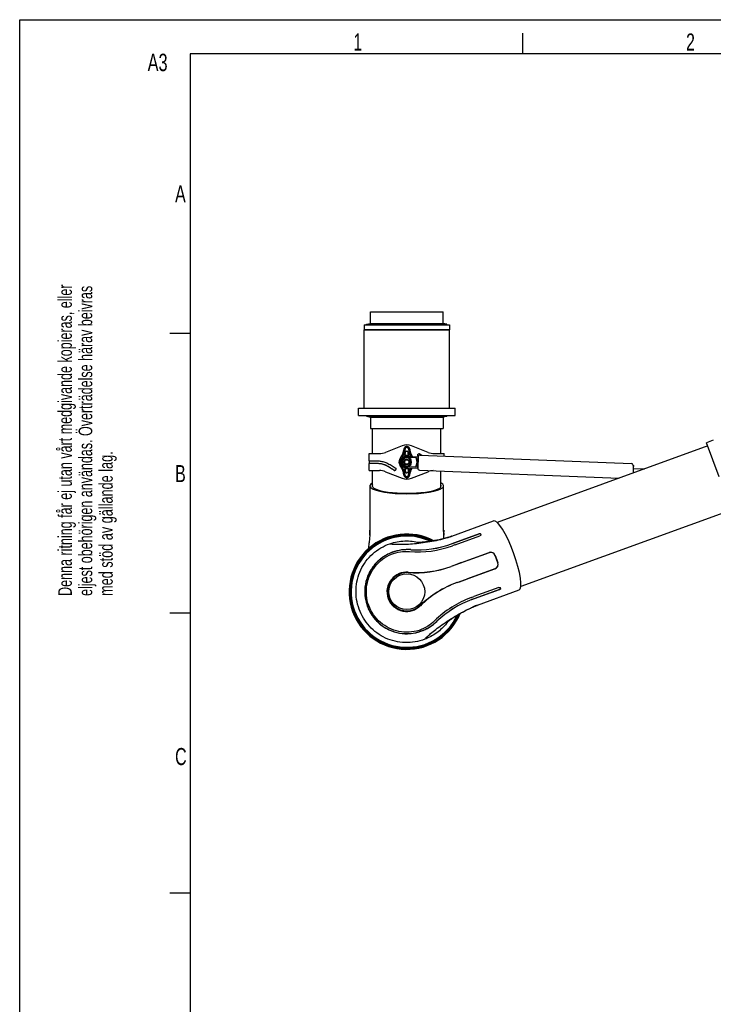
# Model space of a CAD drawing. Extents: x 0 to 420, y 0 to 297.
# Tile 4 of 21: x 0 to 102, y 153 to 297. Entities that reach past the tile are written whole.
import ezdxf

# ---------------------------------------------------------------- set-up
doc = ezdxf.new("R2010")
doc.units = 0
doc.header["$LTSCALE"] = 23.1
for name, color, linetype in [('100001_DXF_CONTINUOUS_LINE', 7, 'CONTINUOUS'), ('100004_DXF_CONTINUOUS_LINE', 7, 'CONTINUOUS'), ('100188_DXF_CONTINUOUS_LINE', 7, 'CONTINUOUS'), ('100249_DXF_CONTINUOUS_LINE', 7, 'CONTINUOUS'), ('100252_DXF_CONTINUOUS_LINE', 7, 'CONTINUOUS'), ('100334_DXF_FORMAT', 7, 'CONTINUOUS'), ('100337_DXF_CONTINUOUS_LINE', 7, 'CONTINUOUS'), ('100935_DXF_CONTINUOUS_LINE', 7, 'CONTINUOUS'), ('100940_DXF_CONTINUOUS_LINE', 7, 'CONTINUOUS'), ('100945_DXF_CONTINUOUS_LINE', 7, 'CONTINUOUS'), ('9900420_DXF_CONTINUOUS_LIN', 7, 'CONTINUOUS'), ('GAS_SPRING_BDXF_CONTINUOUS', 7, 'CONTINUOUS'), ('LOCK_NUT_M8_DXF_CONTINUOUS', 7, 'CONTINUOUS')]:
    doc.layers.add(name, color=color, linetype=linetype)
doc.styles.get("Standard").update_dxf_attribs({"font": 'txt', "width": 0.7})

# ---------------------------------------------------------------- blocks, each defined once
blk = doc.blocks.new('SYMBOL_16_BL0', base_point=(7.49, 145.42))
at = {"layer": '100334_DXF_FORMAT', "color": 7, "linetype": 'CONTINUOUS'}
for s, width, p in [('Denna ritning får ej utan vårt medgivande kopieras, eller', 0.687469, (7.64, 212.55)), ('eljest obehörigen användas. Överträdelse härav beivras', 0.686067, (10.63, 212.55)), ('med stöd av gällande lag.', 0.696, (13.63, 212.55))]:
    blk.add_text(s, height=1.9979, rotation=90, dxfattribs=dict(at, width=width)).set_placement(p)

msp = doc.modelspace()

# ---------------------------------------------------------------- linework, layer by layer
at = {"layer": '100001_DXF_CONTINUOUS_LINE', "color": 7, "linetype": 'CONTINUOUS'}
for p, q in [((51.32, 228.67), (51.32, 222.17)), ((62.12, 222.17), (62.12, 228.67)), ((63.33, 221.32), (69.44, 223.54)), ((51.31, 221.69), (51.31, 221.5)), ((51.32, 222.17), (51.32, 222.07)), ((62.15, 221.28), (62.14, 221.47)), ((62.88, 221.16), (62.7, 221.11)), ((63.33, 221.32), (63.25, 221.29)), ((63.69, 220.33), (67.33, 221.66)), ((67.34, 221.64), (63.7, 220.32)), ((63.8, 220.04), (67.44, 221.36)), ((67.58, 221.55), (67.56, 221.61)), ((63.29, 220.19), (63.69, 220.33)), ((63.7, 220.32), (63.3, 220.17)), ((63.75, 220.02), (63.4, 219.89)), ((63.8, 220.04), (63.75, 220.02)), ((68.78, 218.88), (63.22, 216.86)), ((64.75, 217.43), (68.77, 218.9)), ((69.88, 217.95), (69.67, 218.48)), ((69.88, 217.95), (69.89, 217.96)), ((70.06, 217.42), (69.88, 217.95)), ((64.08, 214.51), (69.63, 216.54)), ((69.64, 216.52), (65.61, 215.06)), ((70.2, 213.77), (66.56, 212.45)), ((70.46, 213.66), (70.44, 213.72)), ((66.16, 212.3), (66.21, 212.32)), ((66.21, 212.32), (66.56, 212.45)), ((66.27, 212.03), (66.66, 212.17)), ((66.67, 212.15), (66.27, 212.01)), ((66.66, 212.17), (70.3, 213.5)), ((70.31, 213.48), (66.67, 212.15)), ((73.14, 213.39), (67.03, 211.17)), ((66.21, 210.84), (66.38, 210.91))]:
    msp.add_line(p, q, dxfattribs=at)
for points in [[(51.31, 221.5), (51.29, 221.31), (51.28, 221.13), (51.27, 220.94), (51.25, 220.75), (51.23, 220.57), (51.21, 220.39), (51.18, 220.21), (51.16, 220.03), (51.13, 219.86), (51.1, 219.69), (51.08, 219.52), (51.06, 219.43)], [(51.32, 222.07), (51.32, 221.88), (51.31, 221.69)], [(62.7, 221.11), (62.52, 221.05), (62.34, 221), (62.16, 220.95), (61.98, 220.91), (61.8, 220.86), (61.62, 220.82), (61.45, 220.78), (61.27, 220.74), (61.1, 220.71), (60.93, 220.68), (60.77, 220.65), (60.6, 220.62), (60.44, 220.59), (60.29, 220.57), (60.13, 220.54), (59.99, 220.52), (59.84, 220.5), (59.7, 220.49), (59.57, 220.47), (59.44, 220.46), (59.31, 220.44), (59.19, 220.43), (59.08, 220.42), (58.97, 220.41), (58.87, 220.4), (58.77, 220.4), (58.68, 220.39), (58.59, 220.38), (58.52, 220.38), (58.44, 220.38), (58.38, 220.38), (58.32, 220.37), (58.28, 220.37), (58.24, 220.37), (58.21, 220.37), (58.19, 220.37), (58.18, 220.37)], [(62.13, 221.86), (62.12, 222.06), (62.12, 222.17)], [(62.14, 221.47), (62.13, 221.67), (62.13, 221.86)], [(62.18, 220.96), (62.17, 221.09), (62.15, 221.28)], [(63.25, 221.29), (63.06, 221.22), (62.88, 221.16)], [(62.47, 208.58), (62.47, 208.58), (62.47, 208.58), (62.47, 208.58), (62.49, 208.6), (62.51, 208.61), (62.54, 208.64), (62.57, 208.66), (62.61, 208.7), (62.66, 208.73), (62.71, 208.77), (62.77, 208.82), (62.83, 208.87), (62.9, 208.92), (62.98, 208.97), (63.06, 209.03), (63.14, 209.09), (63.23, 209.15), (63.32, 209.21), (63.42, 209.28), (63.52, 209.35), (63.62, 209.42), (63.73, 209.49), (63.85, 209.56), (63.97, 209.64), (64.09, 209.71), (64.22, 209.79), (64.35, 209.87), (64.48, 209.95), (64.62, 210.03), (64.76, 210.11), (64.91, 210.19), (65.06, 210.27), (65.21, 210.35), (65.37, 210.44), (65.53, 210.52), (65.7, 210.6), (65.86, 210.68), (66.04, 210.76), (66.21, 210.84)], [(66.38, 210.91), (66.56, 210.99), (66.74, 211.06)], [(66.74, 211.06), (66.93, 211.13), (67.03, 211.17)]]:
    msp.add_lwpolyline(points, dxfattribs=at)
msp.add_circle((56.72, 213.17), 2.63, dxfattribs=at)
for centre, radius, start, end in [((56.72, 213.17), 8.15, 64.9372, 335.0632), ((36.58, 222.24), 14.74, 356.899, 357.3264), ((37.83, 222.19), 13.49, 357.7299, 358.7204), ((37.07, 222.22), 14.26, 357.3265, 357.7353), ((39.05, 222.17), 12.27, 358.8969, 359.9923), ((38.44, 222.18), 12.88, 358.7266, 358.9044), ((74.37, 222.17), 12.24, 180.0069, 181.046), ((74.99, 222.18), 12.87, 181.0396, 181.3072), ((75.65, 222.19), 13.53, 181.3133, 182.3065), ((76.43, 222.22), 14.31, 182.3012, 182.7285), ((76.92, 222.25), 14.8, 182.7285, 183.1469), ((58.37, 235.2), 14.74, 286.899, 287.3264), ((58.51, 234.73), 14.26, 287.3265, 287.7353), ((58.75, 234), 13.49, 287.7299, 288.7204), ((58.94, 233.43), 12.88, 288.7266, 288.9044), ((59.14, 232.85), 12.27, 288.8969, 289.9923), ((58.32, 233.86), 14.86, 265.3659, 289.9851), ((58.28, 233.96), 14.66, 266.2643, 290.0077), ((58.27, 233.98), 14.69, 266.3294, 290.0109), ((58.36, 234.37), 15.37, 265.0805, 265.3709), ((69.02, 218.23), 0.712, 21.2915, 109.949), ((69.02, 218.23), 0.7, 21.5, 110), ((58.09, 231.01), 15.03, 265.508, 289.9514), ((57.92, 231.43), 15.5, 266.2484, 290), ((69.4, 217.19), 0.7, 290, 18.5), ((69.4, 217.19), 0.712, 290.051, 18.7085), ((56.72, 213.17), 2.8, 86.2484, 313.7516), ((69.38, 199.95), 15.5, 110, 133.7516), ((69.24, 200.38), 15.03, 110.0486, 134.492), ((71.25, 198.34), 14.86, 110.0148, 134.6538), ((71.29, 198.22), 14.69, 109.9891, 133.6706), ((71.28, 198.24), 14.66, 109.9922, 133.7358), ((72.17, 197.29), 14.8, 112.7285, 113.1469), ((71.98, 197.74), 14.31, 112.3012, 112.7285), ((71.68, 198.47), 13.53, 111.3133, 112.3065), ((71.44, 199.08), 12.87, 111.0396, 111.3072), ((71.22, 199.67), 12.24, 110.0069, 111.046), ((71.61, 197.97), 15.38, 134.6483, 134.9195), ((56.68, 213.28), 7.56, 320.8878, 324.0165)]:
    msp.add_arc(centre, radius, start, end, dxfattribs=at)
for centre, major_axis, ratio, start_param, end_param in [((56.72, 228.67), (5.4, 0), 0.212557, 2.755067, 6.669711), ((56.72, 228.67), (5.05, 0), 0.212557, 3.003561, 6.421217), ((71.29, 218.47), (-1.85, 5.07), 0.212557, 3.141593, 6.283185), ((70.02, 218.01), (-1.98, 5.03), 0.026177, 1.464615, 1.57011), ((70.02, 218.01), (-1.71, 5.12), 0.026177, -4.711703, -4.606208)]:
    msp.add_ellipse(centre, major_axis=major_axis, ratio=ratio, start_param=start_param, end_param=end_param, dxfattribs=at)
for points, knots in [([(54.25, 220.2), (54.31, 220.18), (54.47, 220.16), (54.87, 220.12), (55.53, 220.11), (56.47, 220.13), (57.58, 220.19), (58.81, 220.31), (60.52, 220.56), (61.81, 220.84), (62.65, 221.09)], [0, 0, 0, 0, 0.022907, 0.054974, 0.142329, 0.25528, 0.388158, 0.535162, 0.690269, 1, 1, 1, 1]), ([(67.33, 221.66), (67.38, 221.68), (67.46, 221.69), (67.55, 221.65), (67.56, 221.61)], [0, 0, 0, 0, 0.582517, 1, 1, 1, 1]), ([(67.54, 221.63), (67.53, 221.64), (67.46, 221.67), (67.39, 221.66), (67.34, 221.64)], [0, 0, 0, 0, 0.214434, 1, 1, 1, 1]), ([(67.58, 221.55), (67.6, 221.52), (67.56, 221.43), (67.49, 221.38), (67.44, 221.36)], [0, 0, 0, 0, 0.425323, 1, 1, 1, 1]), ([(49.74, 210.62), (49.4, 211.54), (49.09, 213.53), (49.8, 216.45), (51.59, 218.86), (53.33, 219.88), (54.25, 220.2)], [0, 0, 0, 0, 0.250138, 0.500178, 0.750095, 1, 1, 1, 1]), ([(57.32, 219.34), (56.4, 219.4), (54.91, 219.19), (53.14, 218.26), (51.95, 217.18), (51.08, 215.82), (50.58, 214.27), (50.51, 212.64), (50.74, 211.57), (50.93, 211.06)], [0, 0, 0, 0, 0.224217, 0.351431, 0.479932, 0.608763, 0.738334, 0.868863, 1, 1, 1, 1]), ([(57.33, 219.32), (56.84, 219.35), (55.76, 219.3), (54.05, 218.8), (52.43, 217.71), (51.28, 216.2), (50.72, 214.69), (50.49, 212.99), (50.69, 211.79), (50.95, 211.07)], [0, 0, 0, 0, 0.121246, 0.259756, 0.426163, 0.58601, 0.713645, 0.812921, 1, 1, 1, 1]), ([(54.25, 220.2), (54.94, 220.44), (56.41, 220.71), (57.89, 220.56), (58.6, 220.39)], [0, 0, 0, 0, 0.500028, 1, 1, 1, 1]), ([(51.15, 211.14), (50.98, 211.62), (50.75, 212.62), (50.81, 214.16), (51.26, 215.62), (52.05, 216.91), (53.13, 217.96), (54.41, 218.7), (55.75, 219.07), (56.63, 219.09), (57.04, 219.05)], [0, 0, 0, 0, 0.131034, 0.261419, 0.390774, 0.519316, 0.647485, 0.774398, 0.894303, 1, 1, 1, 1]), ([(56.91, 216.02), (56.46, 216.06), (55.52, 215.91), (54.36, 215.04), (53.73, 213.67), (53.82, 212.64), (53.99, 212.17)], [0, 0, 0, 0, 0.23656, 0.482416, 0.737656, 1, 1, 1, 1]), ([(70.2, 213.77), (70.25, 213.79), (70.34, 213.81), (70.42, 213.75), (70.44, 213.72)], [0, 0, 0, 0, 0.574677, 1, 1, 1, 1]), ([(70.3, 213.5), (70.33, 213.51), (70.4, 213.54), (70.46, 213.62), (70.45, 213.67)], [0, 0, 0, 0, 0.304807, 1, 1, 1, 1]), ([(70.46, 213.66), (70.47, 213.63), (70.43, 213.54), (70.36, 213.5), (70.31, 213.48)], [0, 0, 0, 0, 0.417483, 1, 1, 1, 1]), ([(53.99, 212.17), (54.16, 211.71), (54.75, 210.86), (56.12, 210.21), (57.57, 210.29), (58.38, 210.79), (58.7, 211.1)], [0, 0, 0, 0, 0.262346, 0.517587, 0.763445, 1, 1, 1, 1]), ([(50.93, 211.06), (51.11, 210.55), (51.62, 209.58), (52.73, 208.38), (54.1, 207.51), (55.64, 207.02), (57.25, 206.96), (59.2, 207.39), (60.48, 208.19), (61.15, 208.83)], [0, 0, 0, 0, 0.131139, 0.261686, 0.39129, 0.52009, 0.648568, 0.775782, 1, 1, 1, 1]), ([(50.95, 211.07), (51.24, 210.26), (52.12, 208.85), (53.92, 207.58), (55.61, 207.06), (57.02, 206.99), (58.27, 207.19), (59.7, 207.72), (60.63, 208.36), (61.14, 208.85)], [0, 0, 0, 0, 0.207371, 0.390231, 0.523608, 0.629693, 0.73151, 0.828234, 1, 1, 1, 1]), ([(60.75, 208.86), (60.46, 208.57), (59.77, 208.02), (58.51, 207.44), (57.06, 207.18), (55.55, 207.29), (54.11, 207.77), (52.83, 208.61), (51.8, 209.74), (51.33, 210.66), (51.15, 211.14)], [0, 0, 0, 0, 0.105681, 0.225594, 0.352503, 0.480628, 0.609153, 0.73855, 0.868957, 1, 1, 1, 1]), ([(59.35, 206.19), (59.39, 206.24), (59.49, 206.36), (59.77, 206.64), (60.27, 207.08), (61, 207.67), (61.89, 208.33), (62.91, 209.02), (64.38, 209.94), (65.54, 210.56), (66.35, 210.9)], [0, 0, 0, 0, 0.022906, 0.054966, 0.14229, 0.255199, 0.388036, 0.535014, 0.690123, 1, 1, 1, 1]), ([(59.35, 206.19), (58.44, 205.84), (56.45, 205.51), (53.53, 206.2), (51.11, 207.98), (50.07, 209.7), (49.74, 210.62)], [0, 0, 0, 0, 0.249905, 0.499822, 0.749862, 1, 1, 1, 1]), ([(62.55, 208.51), (62.13, 208), (61.15, 207.07), (59.97, 206.43), (59.35, 206.19)], [0, 0, 0, 0, 0.499983, 1, 1, 1, 1])]:
    msp.add_open_spline(points, degree=3, knots=knots, dxfattribs=at)
for points in [[(67.57, 221.59), (67.56, 221.61), (67.55, 221.62), (67.54, 221.63)], [(64.75, 217.43), (64.24, 217.25), (63.73, 217.06), (63.22, 216.88)], [(64.08, 214.5), (64.59, 214.68), (65.1, 214.87), (65.61, 215.06)]]:
    msp.add_open_spline(points, degree=3, dxfattribs=at)
at = {"layer": '100004_DXF_CONTINUOUS_LINE', "color": 7, "linetype": 'CONTINUOUS'}
for p, q in [((100.82, 234.54), (69.98, 223.31)), ((104.24, 225.14), (73.41, 213.92))]:
    msp.add_line(p, q, dxfattribs=at)
at = {"layer": '100188_DXF_CONTINUOUS_LINE', "color": 7, "linetype": 'CONTINUOUS'}
for p, q in [((101.64, 235.37), (100.65, 235.01)), ((56.03, 234.54), (53.61, 233.59)), ((59.83, 233.59), (57.42, 234.54)), ((102.48, 229.98), (100.65, 235.01)), ((51.22, 232.37), (51.22, 233.42)), ((51.22, 233.42), (52.7, 233.42)), ((51.22, 232.37), (51.25, 232.37)), ((51.25, 231.97), (51.25, 232.37)), ((51.25, 232.37), (51.27, 232.37)), ((51.27, 232.37), (51.29, 232.37)), ((51.29, 232.37), (51.3, 232.37)), ((51.3, 232.37), (51.32, 232.37)), ((58.42, 233.02), (58.41, 233.02)), ((60.75, 233.42), (62.22, 233.42)), ((62.22, 233.04), (62.22, 233.42)), ((51.22, 230.92), (51.22, 231.97)), ((51.23, 231.97), (51.22, 231.97)), ((51.22, 230.92), (52.7, 230.92)), ((51.24, 231.97), (51.23, 231.97)), ((53.61, 230.74), (56.03, 229.8)), ((57.42, 229.8), (59.83, 230.74))]:
    msp.add_line(p, q, dxfattribs=at)
for centre, radius, start, end in [((56.72, 232.77), 1.9, 68.6093, 111.3907), ((52.7, 235.92), 2.5, 270, 291.3907), ((58.51, 233.22), 0.184, 94.0583, 97.0703), ((93.08, 285.8), 62.75, 236.6765, 236.9954), ((93.87, 287.21), 64.35, 236.7823, 237.0965), ((60.75, 235.92), 2.5, 248.6093, 270), ((52.7, 228.42), 2.5, 68.6093, 90), ((54.93, 231.11), 0.184, 274.0255, 277.0359), ((60.75, 228.42), 2.5, 94.0673, 111.3907), ((56.72, 231.57), 1.9, 248.6093, 291.3907)]:
    msp.add_arc(centre, radius, start, end, dxfattribs=at)
for points, knots in [([(56.72, 234.47), (56.67, 234.47), (56.55, 234.45), (56.42, 234.34), (56.33, 234.2), (56.26, 233.98), (56.21, 233.76), (56.15, 233.55), (56.1, 233.39), (56.04, 233.23), (55.93, 233.03), (55.78, 232.8), (55.62, 232.5), (55.57, 232.28), (55.57, 232.17)], [0, 0, 0, 0, 0.062334, 0.124605, 0.187072, 0.249718, 0.375065, 0.437733, 0.500382, 0.562995, 0.625553, 0.750499, 0.875276, 1, 1, 1, 1]), ([(56.72, 234.46), (56.67, 234.46), (56.56, 234.44), (56.42, 234.33), (56.34, 234.18), (56.28, 233.97), (56.23, 233.71), (56.16, 233.39), (56.05, 233.07), (55.88, 232.79), (55.71, 232.5), (55.66, 232.28), (55.66, 232.17)], [0, 0, 0, 0, 0.062664, 0.12477, 0.186615, 0.248434, 0.372179, 0.496522, 0.621643, 0.747863, 0.874245, 1, 1, 1, 1]), ([(56.72, 234.42), (56.68, 234.42), (56.6, 234.41), (56.49, 234.33), (56.42, 234.23), (56.37, 234.08), (56.33, 233.88), (56.29, 233.64), (56.25, 233.4), (56.2, 233.16), (56.12, 232.92), (56.05, 232.77), (56.01, 232.7)], [0, 0, 0, 0, 0.06367, 0.126456, 0.18844, 0.250038, 0.373014, 0.496448, 0.62059, 0.745715, 0.87218, 1, 1, 1, 1]), ([(56.64, 234.31), (56.62, 234.31), (56.57, 234.28), (56.51, 234.2), (56.48, 234.11), (56.45, 233.95), (56.42, 233.77), (56.4, 233.57), (56.39, 233.41), (56.39, 233.29), (56.39, 233.22), (56.4, 233.17), (56.43, 233.13), (56.46, 233.11), (56.48, 233.1)], [0, 0, 0, 0, 0.060774, 0.127641, 0.205358, 0.294723, 0.479975, 0.630795, 0.751625, 0.848786, 0.888556, 0.924919, 0.961997, 1, 1, 1, 1]), ([(57.55, 232.98), (57.51, 233.05), (57.43, 233.18), (57.35, 233.38), (57.28, 233.6), (57.22, 233.82), (57.17, 234.03), (57.1, 234.25), (56.95, 234.43), (56.8, 234.47), (56.72, 234.47)], [0, 0, 0, 0, 0.125127, 0.250379, 0.375754, 0.501179, 0.62661, 0.751837, 0.876063, 1, 1, 1, 1]), ([(56.72, 234.46), (56.8, 234.46), (56.95, 234.42), (57.09, 234.24), (57.15, 234.03), (57.19, 233.82), (57.24, 233.61), (57.29, 233.39), (57.35, 233.18), (57.42, 233.05), (57.45, 232.99)], [0, 0, 0, 0, 0.12509, 0.249176, 0.373389, 0.497824, 0.622517, 0.747725, 0.873492, 1, 1, 1, 1]), ([(56.72, 234.42), (56.76, 234.42), (56.83, 234.41), (56.95, 234.34), (57.05, 234.19), (57.1, 234), (57.13, 233.8), (57.16, 233.59), (57.21, 233.32), (57.25, 233.12), (57.3, 232.99)], [0, 0, 0, 0, 0.064128, 0.127632, 0.251534, 0.375023, 0.498759, 0.62298, 0.747824, 1, 1, 1, 1]), ([(56.8, 234.31), (56.83, 234.31), (56.88, 234.28), (56.93, 234.2), (56.97, 234.11), (57, 233.95), (57.02, 233.77), (57.04, 233.57), (57.05, 233.41), (57.06, 233.29), (57.05, 233.22), (57.04, 233.17), (57.01, 233.13), (56.98, 233.11), (56.97, 233.1)], [0, 0, 0, 0, 0.060774, 0.127641, 0.205358, 0.294723, 0.479975, 0.630795, 0.751625, 0.848786, 0.888556, 0.924919, 0.961997, 1, 1, 1, 1]), ([(51.32, 232.37), (51.48, 232.37), (51.77, 232.37), (52.21, 232.35), (52.69, 232.33), (53.13, 232.27), (53.51, 232.16), (53.92, 232), (54.43, 231.7), (54.83, 231.44), (55.03, 231.31)], [0, 0, 0, 0, 0.121647, 0.218859, 0.338456, 0.47884, 0.556511, 0.638851, 0.814619, 1, 1, 1, 1]), ([(56.01, 232.7), (55.97, 232.62), (55.89, 232.45), (55.85, 232.26), (55.85, 232.17)], [0, 0, 0, 0, 0.500712, 1, 1, 1, 1]), ([(56.48, 233.1), (56.51, 233.09), (56.6, 233.08), (56.68, 233.08), (56.72, 233.08)], [0, 0, 0, 0, 0.456906, 1, 1, 1, 1]), ([(56.56, 233.16), (56.53, 233.18), (56.51, 233.23), (56.5, 233.34), (56.51, 233.46), (56.53, 233.57), (56.55, 233.65), (56.6, 233.73), (56.65, 233.76), (56.68, 233.76)], [0, 0, 0, 0, 0.122925, 0.248359, 0.499714, 0.625415, 0.751016, 0.875847, 1, 1, 1, 1]), ([(56.72, 233.13), (56.68, 233.13), (56.62, 233.13), (56.57, 233.15), (56.56, 233.16)], [0, 0, 0, 0, 0.749677, 1, 1, 1, 1]), ([(56.72, 233.13), (56.77, 233.13), (56.82, 233.13), (56.88, 233.15), (56.89, 233.16)], [0, 0, 0, 0, 0.749677, 1, 1, 1, 1]), ([(56.97, 233.1), (56.93, 233.09), (56.85, 233.08), (56.77, 233.08), (56.72, 233.08)], [0, 0, 0, 0, 0.456906, 1, 1, 1, 1]), ([(56.89, 233.16), (56.91, 233.18), (56.94, 233.23), (56.94, 233.34), (56.93, 233.46), (56.92, 233.57), (56.89, 233.65), (56.85, 233.73), (56.8, 233.76), (56.77, 233.76)], [0, 0, 0, 0, 0.122925, 0.248359, 0.499714, 0.625415, 0.751016, 0.875847, 1, 1, 1, 1]), ([(58.41, 233.02), (58.37, 233.05), (58.3, 233.15), (58.32, 233.27), (58.36, 233.32)], [0, 0, 0, 0, 0.496613, 1, 1, 1, 1]), ([(58.36, 233.32), (58.36, 233.33), (58.4, 233.37), (58.45, 233.39), (58.49, 233.4)], [0, 0, 0, 0, 0.257019, 1, 1, 1, 1]), ([(54.83, 230.96), (54.62, 231.1), (54.3, 231.31), (53.87, 231.56), (53.56, 231.72), (53.25, 231.83), (52.86, 231.91), (52.42, 231.95), (51.98, 231.96), (51.59, 231.96), (51.36, 231.97), (51.24, 231.97)], [0, 0, 0, 0, 0.201104, 0.297405, 0.389475, 0.476068, 0.556622, 0.699472, 0.817013, 0.907262, 1, 1, 1, 1]), ([(54.84, 230.96), (54.61, 231.11), (54.28, 231.33), (53.83, 231.6), (53.49, 231.76), (53.17, 231.86), (52.76, 231.93), (52.39, 231.95), (52.06, 231.96), (51.85, 231.96), (51.67, 231.96), (51.53, 231.96), (51.43, 231.97), (51.36, 231.97), (51.32, 231.97), (51.29, 231.97), (51.28, 231.97), (51.26, 231.97), (51.26, 231.97), (51.25, 231.96), (51.25, 231.97)], [0, 0, 0, 0, 0.213117, 0.314672, 0.411098, 0.501075, 0.584202, 0.729895, 0.791951, 0.846267, 0.892618, 0.930851, 0.960847, 0.972716, 0.982475, 0.990105, 0.995586, 0.997513, 0.998892, 1, 1, 1, 1]), ([(55.09, 231.02), (55.08, 231), (55.05, 230.96), (55, 230.94), (54.96, 230.93)], [0, 0, 0, 0, 0.257024, 1, 1, 1, 1]), ([(55.03, 231.31), (55.08, 231.28), (55.15, 231.18), (55.12, 231.06), (55.09, 231.02)], [0, 0, 0, 0, 0.49661, 1, 1, 1, 1]), ([(55.57, 232.17), (55.57, 232.05), (55.62, 231.83), (55.78, 231.54), (55.93, 231.3), (56.04, 231.1), (56.1, 230.95), (56.15, 230.79), (56.21, 230.57), (56.26, 230.35), (56.33, 230.14), (56.42, 229.99), (56.55, 229.88), (56.67, 229.86), (56.72, 229.86)], [0, 0, 0, 0, 0.124724, 0.249502, 0.374449, 0.437007, 0.49962, 0.562269, 0.624937, 0.750285, 0.812932, 0.875398, 0.937668, 1, 1, 1, 1]), ([(56.72, 229.87), (56.67, 229.87), (56.56, 229.89), (56.42, 230), (56.34, 230.15), (56.28, 230.36), (56.23, 230.63), (56.16, 230.95), (56.05, 231.26), (55.88, 231.54), (55.71, 231.83), (55.66, 232.06), (55.66, 232.17)], [0, 0, 0, 0, 0.062664, 0.12477, 0.186615, 0.248434, 0.372179, 0.496522, 0.621643, 0.747863, 0.874245, 1, 1, 1, 1]), ([(56.01, 231.63), (55.97, 231.72), (55.89, 231.88), (55.85, 232.07), (55.85, 232.17)], [0, 0, 0, 0, 0.500712, 1, 1, 1, 1]), ([(56.72, 229.91), (56.68, 229.91), (56.6, 229.93), (56.49, 230), (56.42, 230.1), (56.37, 230.25), (56.33, 230.45), (56.29, 230.69), (56.25, 230.93), (56.2, 231.17), (56.12, 231.41), (56.05, 231.56), (56.01, 231.63)], [0, 0, 0, 0, 0.06367, 0.126456, 0.18844, 0.250038, 0.373014, 0.496448, 0.62059, 0.745715, 0.87218, 1, 1, 1, 1]), ([(56.64, 230.02), (56.62, 230.03), (56.57, 230.05), (56.51, 230.13), (56.48, 230.23), (56.45, 230.38), (56.42, 230.56), (56.4, 230.76), (56.39, 230.92), (56.39, 231.04), (56.39, 231.11), (56.4, 231.16), (56.43, 231.2), (56.46, 231.22), (56.48, 231.23)], [0, 0, 0, 0, 0.060774, 0.127641, 0.205358, 0.294723, 0.479975, 0.630795, 0.751625, 0.848786, 0.888556, 0.924919, 0.961997, 1, 1, 1, 1]), ([(56.48, 231.23), (56.51, 231.24), (56.6, 231.26), (56.68, 231.26), (56.72, 231.26)], [0, 0, 0, 0, 0.456906, 1, 1, 1, 1]), ([(56.56, 231.17), (56.53, 231.16), (56.51, 231.1), (56.5, 230.99), (56.51, 230.87), (56.53, 230.76), (56.55, 230.68), (56.6, 230.6), (56.65, 230.57), (56.68, 230.57)], [0, 0, 0, 0, 0.122925, 0.248359, 0.499714, 0.625415, 0.751016, 0.875847, 1, 1, 1, 1]), ([(56.72, 231.21), (56.68, 231.21), (56.62, 231.2), (56.57, 231.18), (56.56, 231.17)], [0, 0, 0, 0, 0.749677, 1, 1, 1, 1]), ([(56.72, 229.87), (56.79, 229.87), (56.94, 229.91), (57.08, 230.08), (57.14, 230.28), (57.19, 230.48), (57.23, 230.69), (57.27, 230.89), (57.33, 231.09), (57.39, 231.22), (57.42, 231.29)], [0, 0, 0, 0, 0.125299, 0.249527, 0.373751, 0.498228, 0.622879, 0.748018, 0.873685, 1, 1, 1, 1]), ([(56.72, 229.91), (56.76, 229.91), (56.83, 229.92), (56.95, 229.98), (57.04, 230.13), (57.09, 230.32), (57.13, 230.51), (57.16, 230.71), (57.2, 230.97), (57.24, 231.17), (57.28, 231.29)], [0, 0, 0, 0, 0.064175, 0.127774, 0.25182, 0.37537, 0.499129, 0.623328, 0.748114, 1, 1, 1, 1]), ([(56.72, 229.86), (56.79, 229.86), (56.94, 229.9), (57.09, 230.07), (57.16, 230.27), (57.21, 230.48), (57.27, 230.69), (57.33, 230.89), (57.4, 231.1), (57.47, 231.22), (57.51, 231.28)], [0, 0, 0, 0, 0.124062, 0.2483, 0.373447, 0.49884, 0.624237, 0.749596, 0.874866, 1, 1, 1, 1]), ([(56.97, 231.23), (56.93, 231.24), (56.85, 231.26), (56.77, 231.26), (56.72, 231.26)], [0, 0, 0, 0, 0.456906, 1, 1, 1, 1]), ([(56.72, 231.21), (56.77, 231.21), (56.82, 231.2), (56.88, 231.18), (56.89, 231.17)], [0, 0, 0, 0, 0.749677, 1, 1, 1, 1]), ([(56.89, 231.17), (56.91, 231.16), (56.94, 231.1), (56.94, 230.99), (56.93, 230.87), (56.92, 230.76), (56.89, 230.68), (56.85, 230.6), (56.8, 230.57), (56.77, 230.57)], [0, 0, 0, 0, 0.122925, 0.248359, 0.499714, 0.625415, 0.751016, 0.875847, 1, 1, 1, 1]), ([(56.8, 230.02), (56.83, 230.03), (56.88, 230.05), (56.93, 230.13), (56.97, 230.23), (57, 230.38), (57.02, 230.56), (57.04, 230.76), (57.05, 230.92), (57.06, 231.04), (57.05, 231.11), (57.04, 231.16), (57.01, 231.2), (56.98, 231.22), (56.97, 231.23)], [0, 0, 0, 0, 0.060774, 0.127641, 0.205358, 0.294723, 0.479975, 0.630795, 0.751625, 0.848786, 0.888556, 0.924919, 0.961997, 1, 1, 1, 1])]:
    msp.add_open_spline(points, degree=3, knots=knots, dxfattribs=at)
for points in [[(56.72, 234.33), (56.7, 234.33), (56.67, 234.32), (56.64, 234.31)], [(56.68, 233.76), (56.69, 233.76), (56.71, 233.77), (56.72, 233.77)], [(56.72, 234.33), (56.75, 234.33), (56.78, 234.32), (56.8, 234.31)], [(56.77, 233.76), (56.75, 233.76), (56.74, 233.77), (56.72, 233.77)], [(58.6, 233.37), (58.57, 233.39), (58.53, 233.4), (58.5, 233.4)], [(58.5, 233.4), (58.54, 233.4), (58.58, 233.39), (58.61, 233.37)], [(54.95, 230.93), (54.91, 230.93), (54.87, 230.94), (54.83, 230.96)], [(54.84, 230.96), (54.87, 230.94), (54.91, 230.93), (54.95, 230.93)], [(56.72, 230.01), (56.7, 230.01), (56.67, 230.01), (56.64, 230.02)], [(56.68, 230.57), (56.69, 230.57), (56.71, 230.57), (56.72, 230.57)], [(56.77, 230.57), (56.75, 230.57), (56.74, 230.57), (56.72, 230.57)], [(56.72, 230.01), (56.75, 230.01), (56.78, 230.01), (56.8, 230.02)]]:
    msp.add_open_spline(points, degree=3, dxfattribs=at)
at = {"layer": '100249_DXF_CONTINUOUS_LINE', "color": 7, "linetype": 'CONTINUOUS'}
for p, q in [((51.72, 233.42), (51.72, 237.07)), ((61.72, 233.42), (61.72, 237.07)), ((51.72, 228.52), (51.72, 230.92)), ((61.72, 228.52), (61.72, 230.86))]:
    msp.add_line(p, q, dxfattribs=at)
at = {"layer": '100252_DXF_CONTINUOUS_LINE', "color": 7, "linetype": 'CONTINUOUS'}
for p, q in [((50.47, 240.07), (50.47, 251.57)), ((62.97, 251.57), (50.47, 251.57)), ((62.97, 240.07), (62.97, 251.57))]:
    msp.add_line(p, q, dxfattribs=at)
at = {"layer": '100334_DXF_FORMAT', "color": 7, "linetype": 'CONTINUOUS'}
for p, q in [((0, 0), (0, 297)), ((0, 297), (420, 297)), ((73.75, 292), (73.75, 295)), ((25, 292), (25, 5)), ((415, 292), (25, 292)), ((25, 251), (22, 251)), ((25, 210), (22, 210)), ((25, 169), (22, 169))]:
    msp.add_line(p, q, dxfattribs=at)
at = {"layer": '100337_DXF_CONTINUOUS_LINE', "color": 7, "linetype": 'CONTINUOUS'}
for radius, start, end in [(8.45, 62.1262, 337.8739), (8.33, 63.1666, 336.8336), (8.23, 64.1237, 335.8766), (8.22, 64.1917, 335.8087)]:
    msp.add_arc((56.72, 213.17), radius, start, end, dxfattribs=at)
at = {"layer": '100935_DXF_CONTINUOUS_LINE', "color": 7, "linetype": 'CONTINUOUS'}
for p, q in [((51.41, 252.46), (51.41, 254.17)), ((51.41, 254.17), (62.03, 254.17)), ((62.04, 252.46), (62.03, 254.17)), ((50.84, 252.37), (51.41, 252.46)), ((50.84, 252.27), (50.84, 252.37)), ((50.84, 252.37), (62.61, 252.37)), ((51.41, 252.46), (62.04, 252.46)), ((62.61, 252.37), (62.04, 252.46)), ((62.61, 252.27), (62.61, 252.37)), ((50.84, 238.97), (50.84, 238.87)), ((50.84, 238.87), (51.41, 238.77)), ((50.84, 238.87), (62.61, 238.87)), ((51.41, 238.77), (51.41, 237.07)), ((51.41, 238.77), (62.04, 238.77)), ((62.04, 238.77), (62.03, 237.07)), ((62.61, 238.87), (62.04, 238.77)), ((62.61, 238.97), (62.61, 238.87)), ((51.41, 237.07), (62.03, 237.07))]:
    msp.add_line(p, q, dxfattribs=at)
at = {"layer": '100940_DXF_CONTINUOUS_LINE', "color": 7, "linetype": 'CONTINUOUS'}
for p, q in [((50.47, 252.27), (50.47, 251.57)), ((50.47, 252.27), (62.97, 252.27)), ((50.47, 251.57), (62.97, 251.57)), ((62.97, 252.27), (62.97, 251.57))]:
    msp.add_line(p, q, dxfattribs=at)
at = {"layer": '100945_DXF_CONTINUOUS_LINE', "color": 7, "linetype": 'CONTINUOUS'}
for p, q in [((49.64, 238.97), (49.64, 240.07)), ((49.64, 240.07), (63.8, 240.07)), ((63.8, 238.97), (63.8, 240.07)), ((49.64, 238.97), (63.8, 238.97))]:
    msp.add_line(p, q, dxfattribs=at)
at = {"layer": '9900420_DXF_CONTINUOUS_LIN', "color": 7, "linetype": 'CONTINUOUS'}
for radius in [0.4, 0.332]:
    msp.add_circle((56.72, 232.17), radius, dxfattribs=at)
at = {"layer": '9900420_DXF_CONTINUOUS_LIN', "color": 2, "linetype": 'CONTINUOUS'}
msp.add_arc((56.72, 232.17), 0.333, 255, 195, dxfattribs=at)
at = {"layer": 'GAS_SPRING_BDXF_CONTINUOUS', "color": 7, "linetype": 'CONTINUOUS'}
for p, q in [((56.76, 233.02), (58.41, 232.95)), ((58.08, 232.8), (56.84, 232.85)), ((58.41, 232.95), (58.34, 231.25)), ((58.34, 231.25), (58.41, 232.95)), ((58.67, 233.19), (89.67, 231.94)), ((56.69, 231.32), (58.34, 231.25)), ((58.03, 231.43), (56.82, 231.47)), ((58.34, 231.25), (58.34, 231.25)), ((58.58, 230.99), (87.83, 229.81)), ((89.91, 231.68), (89.87, 230.55)), ((89.91, 231.68), (89.98, 231.67)), ((89.94, 230.58), (89.96, 231.25)), ((89.96, 231.25), (89.98, 231.67)), ((89.96, 231.22), (91.54, 231.16))]:
    msp.add_line(p, q, dxfattribs=at)
for centre, radius, start, end in [((56.72, 232.17), 0.85, 87.6855, 267.6855), ((56.72, 232.17), 0.687, 161.0397, 198.9679), ((56.72, 232.17), 0.687, 101.0748, 138.9462), ((56.72, 232.17), 1.5, 330.4108, 24.9602), ((58.66, 232.94), 0.25, 87.6855, 177.6855), ((56.72, 232.17), 0.687, 221.062, 258.9562), ((58.59, 231.24), 0.25, 177.6855, 267.6855), ((89.66, 231.69), 0.25, 357.6855, 87.6855)]:
    msp.add_arc(centre, radius, start, end, dxfattribs=at)
msp.add_open_spline([(58.08, 232.8), (58.14, 232.71), (58.23, 232.48), (58.27, 232.1), (58.2, 231.73), (58.09, 231.51), (58.03, 231.43)], degree=3, knots=[0, 0, 0, 0, 0.22415, 0.5, 0.77585, 1, 1, 1, 1], dxfattribs=at)
at = {"layer": 'LOCK_NUT_M8_DXF_CONTINUOUS', "color": 7, "linetype": 'CONTINUOUS'}
for p, q in [((56.4, 232.73), (56.07, 232.54)), ((56.07, 232.54), (56.07, 231.79)), ((56.72, 232.92), (56.4, 232.73)), ((57.05, 232.73), (56.72, 232.92)), ((57.37, 232.54), (57.05, 232.73)), ((57.37, 231.79), (57.37, 232.54)), ((56.07, 231.79), (56.4, 231.6)), ((56.4, 231.6), (56.72, 231.42)), ((56.72, 231.42), (57.05, 231.6)), ((57.05, 231.6), (57.37, 231.79))]:
    msp.add_line(p, q, dxfattribs=at)
for radius in [0.65, 0.43]:
    msp.add_circle((56.72, 232.17), radius, dxfattribs=at)

# ---------------------------------------------------------------- block references
at = {"layer": '100334_DXF_FORMAT', "color": 7, "linetype": 'CONTINUOUS'}
msp.add_blockref('SYMBOL_16_BL0', (7.49, 145.42), dxfattribs=at)

# ---------------------------------------------------------------- texts
at = {"layer": '100334_DXF_FORMAT', "color": 7, "linetype": 'CONTINUOUS', "attachment_point": 1}
for s, insert, char_height, width in [('1', (48.89, 294.98), 2.5, 2.1429), ('2', (97.64, 294.98), 2.5, 2.9464), ('A3', (18.75, 292.01), 2.55, 6.0107), ('A', (22.77, 272.73), 2.5, 3.2143), ('B', (22.77, 231.73), 2.5, 2.9464), ('C', (22.77, 190.26), 2.5, 3.125)]:
    msp.add_mtext(s, dxfattribs=dict(at, insert=insert, char_height=char_height, width=width))

doc.saveas('drawing.dxf')
